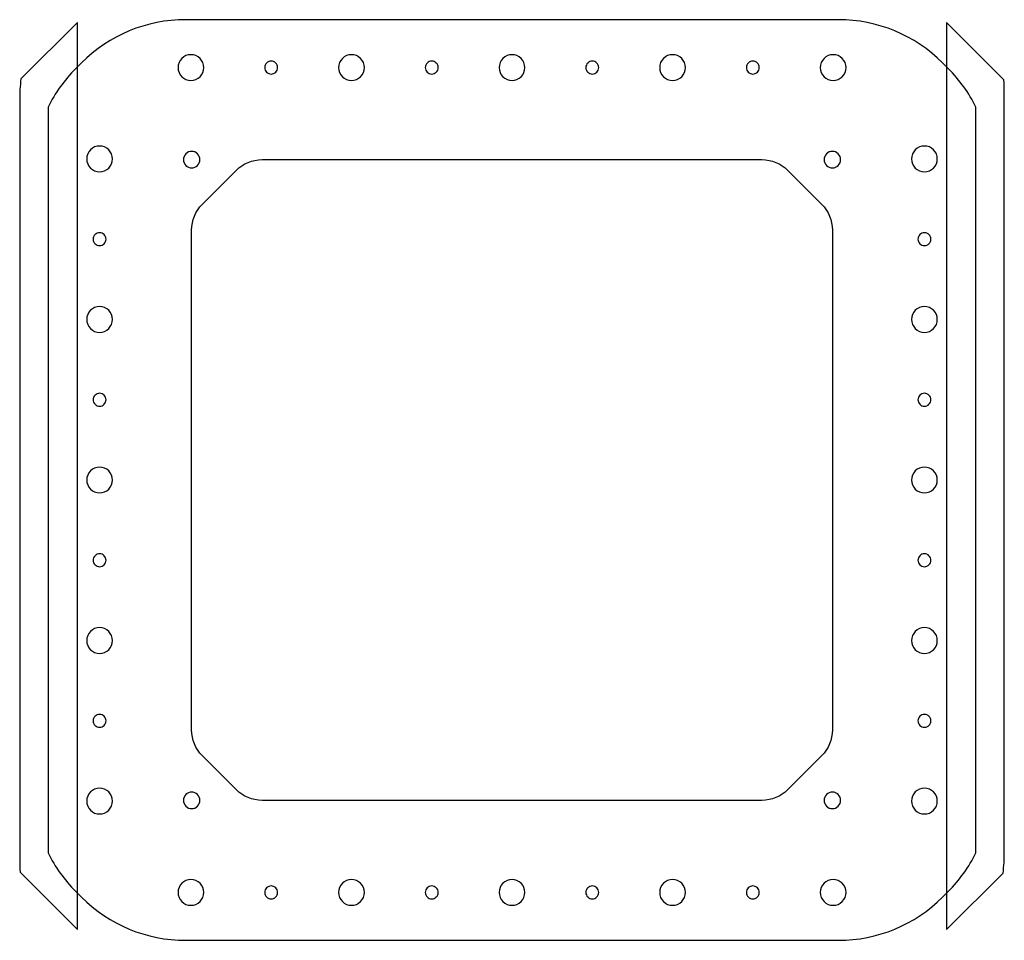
# Model space of a CAD drawing. Extents: x 0 to 267, y 0 to 250.
import ezdxf

# ---------------------------------------------------------------- set-up
doc = ezdxf.new("R2010")
doc.units = 0
doc.layers.get('0').update_dxf_attribs({"linetype": 'CONTINUOUS'})
doc.layers.add('LAYER_2', color=18, linetype='CONTINUOUS')

msp = doc.modelspace()

# ---------------------------------------------------------------- linework, layer by layer
for points in [[(46.5, 240.5, 0.414214), (43, 237, 0.414214), (46.5, 233.5, 0.414214), (50, 237, 0.414214)], [(68.3, 238.75, 0.414214), (66.55, 237, 0.414214), (68.3, 235.25, 0.414214), (70.05, 237, 0.414214)], [(90.1, 240.5, 0.414214), (86.6, 237, 0.414214), (90.1, 233.5, 0.414214), (93.6, 237, 0.414214)], [(111.9, 238.75, 0.414214), (110.15, 237, 0.414214), (111.9, 235.25, 0.414214), (113.65, 237, 0.414214)], [(133.7, 240.5, 0.414214), (130.2, 237, 0.414214), (133.7, 233.5, 0.414214), (137.2, 237, 0.414214)], [(155.5, 238.75, 0.414214), (153.75, 237, 0.414214), (155.5, 235.25, 0.414214), (157.25, 237, 0.414214)], [(177.3, 240.5, 0.414214), (173.8, 237, 0.414214), (177.3, 233.5, 0.414214), (180.8, 237, 0.414214)], [(199.1, 238.75, 0.414214), (197.35, 237, 0.414214), (199.1, 235.25, 0.414214), (200.85, 237, 0.414214)], [(220.9, 240.5, 0.414214), (217.4, 237, 0.414214), (220.9, 233.5, 0.414214), (224.4, 237, 0.414214)], [(21.7, 215.7, 0.414214), (18.2, 212.2, 0.414214), (21.7, 208.7, 0.414214), (25.2, 212.2, 0.414214)], [(46.7, 214.25, 0.414214), (44.45, 212, 0.414214), (46.7, 209.75, 0.414214), (48.95, 212, 0.414214)], [(220.7, 214.25, 0.414214), (218.45, 212, 0.414214), (220.7, 209.75, 0.414214), (222.95, 212, 0.414214)], [(245.7, 215.7, 0.414214), (242.2, 212.2, 0.414214), (245.7, 208.7, 0.414214), (249.2, 212.2, 0.414214)], [(65.84, 212), (201.56, 212, -0.198912), (208.63, 209.07), (217.77, 199.93, -0.198912), (220.7, 192.86), (220.7, 57.14, -0.198912), (217.77, 50.07), (208.63, 40.93, -0.198912), (201.56, 38), (65.84, 38, -0.198912), (58.77, 40.93), (49.63, 50.07, -0.198912), (46.7, 57.14), (46.7, 192.86, -0.198912), (49.63, 199.93), (58.77, 209.07, -0.198912)], [(21.7, 192.15, 0.414214), (19.95, 190.4, 0.414214), (21.7, 188.65, 0.414214), (23.45, 190.4, 0.414214)], [(245.7, 192.15, 0.414214), (243.95, 190.4, 0.414214), (245.7, 188.65, 0.414214), (247.45, 190.4, 0.414214)], [(21.7, 172.1, 0.414214), (18.2, 168.6, 0.414214), (21.7, 165.1, 0.414214), (25.2, 168.6, 0.414214)], [(245.7, 172.1, 0.414214), (242.2, 168.6, 0.414214), (245.7, 165.1, 0.414214), (249.2, 168.6, 0.414214)], [(21.7, 148.55, 0.414214), (19.95, 146.8, 0.414214), (21.7, 145.05, 0.414214), (23.45, 146.8, 0.414214)], [(245.7, 148.55, 0.414214), (243.95, 146.8, 0.414214), (245.7, 145.05, 0.414214), (247.45, 146.8, 0.414214)], [(21.7, 128.5, 0.414214), (18.2, 125, 0.414214), (21.7, 121.5, 0.414214), (25.2, 125, 0.414214)], [(245.7, 128.5, 0.414214), (242.2, 125, 0.414214), (245.7, 121.5, 0.414214), (249.2, 125, 0.414214)], [(21.7, 104.95, 0.414214), (19.95, 103.2, 0.414214), (21.7, 101.45, 0.414214), (23.45, 103.2, 0.414214)], [(245.7, 104.95, 0.414214), (243.95, 103.2, 0.414214), (245.7, 101.45, 0.414214), (247.45, 103.2, 0.414214)], [(21.7, 84.9, 0.414214), (18.2, 81.4, 0.414214), (21.7, 77.9, 0.414214), (25.2, 81.4, 0.414214)], [(245.7, 84.9, 0.414214), (242.2, 81.4, 0.414214), (245.7, 77.9, 0.414214), (249.2, 81.4, 0.414214)], [(21.7, 61.35, 0.414214), (19.95, 59.6, 0.414214), (21.7, 57.85, 0.414214), (23.45, 59.6, 0.414214)], [(245.7, 61.35, 0.414214), (243.95, 59.6, 0.414214), (245.7, 57.85, 0.414214), (247.45, 59.6, 0.414214)], [(21.7, 41.3, 0.414214), (18.2, 37.8, 0.414214), (21.7, 34.3, 0.414214), (25.2, 37.8, 0.414214)], [(46.7, 40.25, 0.414214), (44.45, 38, 0.414214), (46.7, 35.75, 0.414214), (48.95, 38, 0.414214)], [(220.7, 40.25, 0.414214), (218.45, 38, 0.414214), (220.7, 35.75, 0.414214), (222.95, 38, 0.414214)], [(245.7, 41.3, 0.414214), (242.2, 37.8, 0.414214), (245.7, 34.3, 0.414214), (249.2, 37.8, 0.414214)], [(46.5, 16.5, 0.414214), (43, 13, 0.414214), (46.5, 9.5, 0.414214), (50, 13, 0.414214)], [(90.1, 16.5, 0.414214), (86.6, 13, 0.414214), (90.1, 9.5, 0.414214), (93.6, 13, 0.414214)], [(133.7, 16.5, 0.414214), (130.2, 13, 0.414214), (133.7, 9.5, 0.414214), (137.2, 13, 0.414214)], [(177.3, 16.5, 0.414214), (173.8, 13, 0.414214), (177.3, 9.5, 0.414214), (180.8, 13, 0.414214)], [(220.9, 16.5, 0.414214), (217.4, 13, 0.414214), (220.9, 9.5, 0.414214), (224.4, 13, 0.414214)], [(68.3, 14.75, 0.414214), (66.55, 13, 0.414214), (68.3, 11.25, 0.414214), (70.05, 13, 0.414214)], [(111.9, 14.75, 0.414214), (110.15, 13, 0.414214), (111.9, 11.25, 0.414214), (113.65, 13, 0.414214)], [(155.5, 14.75, 0.414214), (153.75, 13, 0.414214), (155.5, 11.25, 0.414214), (157.25, 13, 0.414214)], [(199.1, 14.75, 0.414214), (197.35, 13, 0.414214), (199.1, 11.25, 0.414214), (200.85, 13, 0.414214)]]:
    msp.add_lwpolyline(points, format="xyb", close=True)
at = {"layer": 'LAYER_2'}
for points in [[(15.7, 249.27), (0.34, 233.91), (0.26, 233.19), (0.19, 232.47), (0.13, 231.75), (0.08, 231.03), (0.05, 230.31), (0.02, 229.59), (0.01, 228.86), (0, 228.14), (0, 21.86), (0.01, 21.01), (0.03, 20.16), (0.07, 19.32), (0.12, 18.48), (15.7, 2.9)], [(251.69, 2.9), (267.05, 18.26), (267.13, 18.98), (267.2, 19.69), (267.26, 20.41), (267.31, 21.13), (267.34, 21.85), (267.37, 22.58), (267.39, 23.3), (267.39, 24.03), (267.39, 230.31), (267.38, 231.15), (267.36, 232), (267.33, 232.85), (267.28, 233.69), (251.69, 249.27)]]:
    msp.add_lwpolyline(points, close=True, dxfattribs=at)
msp.add_lwpolyline([(7.7, 23.75), (8.06, 23.03), (8.44, 22.32), (8.83, 21.62), (9.24, 20.93), (9.66, 20.24), (10.1, 19.56), (10.55, 18.89), (11.01, 18.23), (11.49, 17.58), (11.98, 16.94), (12.49, 16.3), (13.01, 15.68), (13.54, 15.07), (14.09, 14.46), (14.64, 13.87), (15.22, 13.28), (16.78, 11.72, 0.198912), (45.07, 0), (222.33, 0, 0.198912), (250.62, 11.72), (252.18, 13.28), (252.76, 13.87), (253.31, 14.46), (253.86, 15.06), (254.39, 15.68), (254.91, 16.3), (255.41, 16.93), (255.9, 17.57), (256.38, 18.22), (256.84, 18.88), (257.29, 19.55), (257.73, 20.23), (258.15, 20.91), (258.56, 21.6), (258.95, 22.3), (259.33, 23), (259.7, 23.72), (259.7, 226.27), (259.33, 226.99), (258.95, 227.7), (258.56, 228.4), (258.15, 229.09), (257.73, 229.78), (257.29, 230.46), (256.84, 231.12), (256.38, 231.78), (255.9, 232.43), (255.41, 233.07), (254.9, 233.71), (254.38, 234.33), (253.85, 234.94), (253.31, 235.54), (252.75, 236.13), (252.18, 236.72), (250.62, 238.28, 0.198912), (222.33, 250), (45.07, 250, 0.198912), (16.78, 238.28), (15.22, 236.72), (14.64, 236.13), (14.08, 235.54), (13.54, 234.93), (13.01, 234.32), (12.49, 233.7), (11.98, 233.06), (11.49, 232.42), (11.01, 231.77), (10.55, 231.11), (10.1, 230.44), (9.66, 229.76), (9.24, 229.08), (8.83, 228.39), (8.44, 227.69), (8.06, 226.98), (7.7, 226.27)], format="xyb", close=True, dxfattribs=at)

doc.saveas('drawing.dxf')
